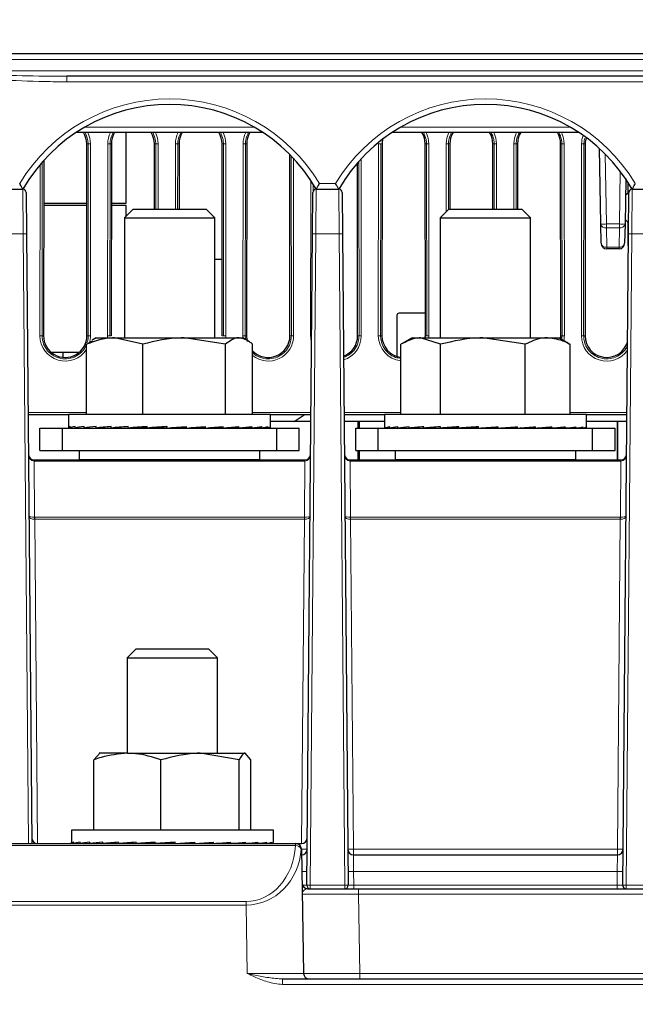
# Paper-space layout 'Blatt3' of a CAD drawing. Header units: millimetres. Extents: x 5 to 418, y 2 to 292.
# Tile 17 of 43: x 174 to 210, y 138 to 196. Entities that reach past the tile are written whole.
import ezdxf

# ---------------------------------------------------------------- set-up
doc = ezdxf.new("R2010")
doc.units = ezdxf.units.MM
doc.layers.add('SLD-0', color=7, linetype='Continuous')
doc.styles.add('SLDTEXTSTYLE1', font='TXT', dxfattribs={"width": 0.605})
doc.dimstyles.new('SLDDIMSTYLE6', dxfattribs={"dimtxt": 3.5, "dimasz": 3.302, "dimexe": 0, "dimexo": 0.0625, "dimgap": 0.875, "dimtad": 1, "dimlfac": 1.5, "dimrnd": 1e-09, "dimzin": 12, "dimdsep": 46, "dimtxsty": 'SLDTEXTSTYLE1', "dimsah": 1, "dimcen": 0.09, "dimadec": 0, "dimazin": 3, "dimtfac": 1, "dimtofl": 0, "dimtmove": 0, "dimatfit": 3, "dimfxl": 1, "dimfrac": 2, "dimtolj": 1, "dimtzin": 12, "dimarcsym": 0})

# ---------------------------------------------------------------- blocks, each defined once
blk = doc.blocks.new('_D_13')
at = {"layer": 'SLD-0', "color": 7}
for p, q in [((137.961, 136.665), (137.961, 269.457)), ((327.961, 136.665), (327.961, 269.457)), ((137.961, 268.457), (327.961, 268.457))]:
    blk.add_line(p, q, dxfattribs=at)
for points in [[(137.961, 268.457), (141.263, 267.949), (141.263, 268.965)], [(327.961, 268.457), (324.659, 268.965), (324.659, 267.949)]]:
    blk.add_solid(points, dxfattribs=at)
at = {"layer": 'SLD-0', "color": 7, "insert": (228.95, 272.969), "char_height": 3.5, "attachment_point": 1, "style": 'SLDTEXTSTYLE1'}
blk.add_mtext('285', dxfattribs=at)
blk = doc.blocks.new('_D_19')
at = {"layer": 'SLD-0', "color": 7}
for p, q in [((192.616, 253.931), (109.718, 253.931)), ((110.718, 133.998), (110.718, 253.931)), ((138.335, 133.998), (109.718, 133.998))]:
    blk.add_line(p, q, dxfattribs=at)
for points in [[(110.718, 253.931), (110.21, 250.629), (111.226, 250.629)], [(110.718, 133.998), (111.226, 137.3), (110.21, 137.3)]]:
    blk.add_solid(points, dxfattribs=at)
at = {"layer": 'SLD-0', "color": 7, "insert": (106.206, 187.949), "char_height": 3.5, "attachment_point": 1, "rotation": 90, "style": 'SLDTEXTSTYLE1'}
blk.add_mtext('179,9', dxfattribs=at)

psp = doc.layouts.new('Blatt3')

# ---------------------------------------------------------------- linework, layer by layer
at = {"color": 7, "linetype": 'Continuous', "lineweight": 25}
for p, q in [((169.8997, 193.9979), (296.0214, 193.9979)), ((289.5224, 192.6645), (176.3988, 192.6645)), ((187.9916, 189.3312), (176.9295, 189.3312)), ((179.8939, 185.165), (179.8939, 189.3312)), ((206.6583, 189.3312), (195.5962, 189.3312)), ((177.576, 177.3312), (177.5656, 188.6645)), ((179.0222, 188.6645), (179.0118, 177.3312)), ((181.5692, 184.815), (181.5656, 188.6645)), ((183.0222, 188.6645), (183.0187, 184.815)), ((185.576, 177.3312), (185.5656, 188.6645)), ((187.0222, 188.6645), (187.0118, 177.3312)), ((195.0222, 188.6645), (195.0118, 177.3312)), ((197.576, 177.3312), (197.5656, 188.6645)), ((199.0222, 188.6645), (199.0187, 184.8125)), ((201.5692, 184.8125), (201.5656, 188.6645)), ((203.0222, 188.6645), (203.0187, 184.8125)), ((205.576, 177.3312), (205.5656, 188.6645)), ((207.0222, 188.6645), (207.0118, 177.3312)), ((189.576, 177.3312), (189.5662, 188.0389)), ((207.9463, 183.9357), (207.8686, 188.3879)), ((175.0213, 187.686), (175.0118, 177.3312)), ((193.576, 177.3312), (193.5666, 187.5488)), ((209.4213, 186.5931), (209.3749, 183.9357)), ((209.5683, 185.777), (209.5677, 186.3701)), ((172.4651, 185.9979), (173.7893, 185.9979)), ((173.9893, 185.7996), (174.0107, 183.3545)), ((190.9105, 183.3545), (190.9318, 185.7996)), ((191.1318, 185.9979), (192.456, 185.9979)), ((192.656, 185.7996), (192.6773, 183.3545)), ((209.4051, 185.6648), (209.5985, 185.7977)), ((209.5771, 183.3545), (209.5985, 185.7996)), ((209.7985, 185.9979), (211.1227, 185.9979)), ((177.569, 185.0317), (175.0189, 185.0317)), ((175.019, 185.165), (177.5688, 185.165)), ((179.8939, 185.0317), (179.0189, 185.0317)), ((179.019, 185.165), (179.8939, 185.165)), ((179.8939, 184.4037), (179.8939, 185.0317)), ((180.3052, 184.815), (179.7939, 184.3037)), ((180.3052, 184.815), (184.6159, 184.815)), ((185.1272, 184.3037), (184.6159, 184.815)), ((198.9719, 184.8125), (198.4606, 184.3011)), ((198.9719, 184.8125), (203.2826, 184.8125)), ((203.7939, 184.3011), (203.2826, 184.8125)), ((179.7939, 184.3037), (179.7939, 177.215)), ((179.7939, 184.3037), (185.1272, 184.3037)), ((185.1272, 177.215), (185.1272, 184.3037)), ((198.4606, 184.3011), (198.4606, 177.2125)), ((198.4606, 184.3011), (203.7939, 184.3011)), ((203.7939, 177.2125), (203.7939, 184.3011)), ((207.9662, 182.7921), (207.9463, 183.9357)), ((209.3749, 183.9357), (209.3549, 182.7921)), ((209.5827, 183.9979), (209.3796, 184.2047)), ((209.5711, 182.665), (209.5699, 184.011)), ((174.0107, 183.3545), (174.325, 147.3312)), ((190.5746, 144.8663), (190.9105, 183.3545)), ((192.6773, 183.3545), (193.0132, 144.8663)), ((209.2413, 144.8663), (209.5771, 183.3545)), ((209.0216, 182.4645), (208.2995, 182.4645)), ((185.1272, 181.8645), (185.5718, 181.8645)), ((197.5748, 178.6645), (196.0272, 178.6645)), ((195.8939, 178.5312), (195.8939, 176.1119)), ((177.5571, 176.828), (177.899, 177.0345)), ((178.1272, 177.215), (177.8908, 177.0785)), ((178.1272, 177.215), (179.2146, 177.215)), ((180.872, 176.828), (179.2146, 177.215)), ((179.2146, 177.215), (183.3238, 177.215)), ((185.7755, 176.828), (183.3238, 177.215)), ((183.3238, 177.215), (186.5697, 177.215)), ((186.5697, 177.215), (186.7939, 177.215)), ((187.0303, 177.0785), (186.7939, 177.215)), ((196.7939, 177.2125), (196.2115, 176.8762)), ((196.7939, 177.2125), (197.2987, 177.2125)), ((198.4706, 176.8254), (197.2987, 177.2125)), ((197.2987, 177.2125), (200.9709, 177.2125)), ((203.4711, 176.8254), (200.9709, 177.2125)), ((200.9709, 177.2125), (204.7994, 177.2125)), ((204.7994, 177.2125), (205.4606, 177.2125)), ((206.043, 176.8762), (205.4606, 177.2125)), ((206.033, 176.8589), (206.1277, 176.8254)), ((175.4498, 176.365), (177.138, 176.365)), ((176.1606, 176.365), (176.1606, 176.0549)), ((177.5571, 172.6817), (177.5571, 176.828)), ((180.872, 172.6817), (180.872, 176.828)), ((185.7755, 172.6817), (185.7755, 176.828)), ((187.364, 172.6817), (187.364, 176.828)), ((196.1268, 172.6791), (196.1268, 176.8254)), ((198.4706, 172.6791), (198.4706, 176.8254)), ((203.4711, 172.6791), (203.4711, 176.8254)), ((206.1277, 172.6791), (206.1277, 176.8254)), ((176.4939, 172.6645), (174.104, 172.6645)), ((176.4939, 172.6817), (176.4939, 171.8933)), ((188.1186, 172.6817), (176.4939, 172.6817)), ((188.4272, 172.6817), (188.1186, 172.6817)), ((188.4272, 171.8933), (188.4272, 172.6817)), ((190.8172, 172.6645), (188.4272, 172.6645)), ((190.8137, 172.2645), (188.4272, 172.2645)), ((189.8272, 172.2645), (190.4156, 172.6645)), ((195.1606, 172.6645), (192.7706, 172.6645)), ((193.5939, 172.2645), (192.7741, 172.2645)), ((193.6606, 172.2645), (193.5939, 172.2645)), ((193.5939, 172.2645), (193.5939, 171.8791)), ((193.6606, 172.2645), (193.6606, 171.8791)), ((195.1606, 172.2645), (193.6606, 172.2645)), ((195.1606, 172.6791), (195.1606, 171.9072)), ((206.1835, 172.6791), (195.1606, 172.6791)), ((207.0939, 172.6791), (206.1835, 172.6791)), ((207.0939, 171.9072), (207.0939, 172.6791)), ((209.4838, 172.6645), (207.0939, 172.6645)), ((208.9272, 172.2645), (207.0939, 172.2645)), ((208.9272, 169.9979), (208.9272, 172.2645)), ((209.4804, 172.2645), (208.9272, 172.2645)), ((208.9272, 172.2645), (208.9272, 169.9979)), ((174.7939, 170.5483), (174.7939, 171.8817)), ((174.7939, 171.8817), (176.1272, 171.8817)), ((176.1272, 170.5483), (176.1272, 171.8817)), ((176.1272, 171.8817), (188.7939, 171.8817)), ((176.4963, 171.8817), (176.5777, 171.8822)), ((176.5777, 171.8817), (176.5777, 171.9617)), ((176.5777, 171.8817), (176.8852, 171.8838)), ((176.6441, 171.8817), (176.8852, 171.8833)), ((176.8852, 171.8817), (176.8852, 171.9617)), ((176.8852, 171.8817), (177.4069, 171.8854)), ((177.0155, 171.8817), (177.4069, 171.8846)), ((177.4069, 171.8817), (177.4069, 171.9617)), ((177.4069, 171.8817), (178.1228, 171.8873)), ((177.5961, 171.8817), (178.1228, 171.886)), ((178.1228, 171.8817), (178.1228, 171.9617)), ((178.1228, 171.8817), (179.0055, 171.8898)), ((178.2699, 171.883), (178.2699, 171.8817)), ((179.0055, 171.8817), (179.0055, 171.9617)), ((179.0055, 171.8817), (180.0209, 171.8934)), ((180.0209, 171.8817), (180.0209, 171.9617)), ((180.0209, 171.8817), (180.7471, 171.8936)), ((181.13, 171.8817), (181.13, 171.9617)), ((181.13, 171.8817), (181.5261, 171.8936)), ((182.2903, 171.8817), (182.2903, 171.9617)), ((183.1605, 171.8936), (183.1605, 171.9412)), ((183.4572, 171.8817), (183.1605, 171.8936)), ((183.4572, 171.8817), (183.4572, 171.9617)), ((183.9532, 171.8936), (183.9532, 171.9163)), ((184.5857, 171.8817), (183.9532, 171.8936)), ((184.5857, 171.8817), (184.5857, 171.9617)), ((185.6326, 171.8817), (184.7393, 171.8929)), ((185.6326, 171.8817), (185.6326, 171.9617)), ((186.5575, 171.8817), (185.7321, 171.8897)), ((186.5575, 171.8817), (186.5575, 171.9617)), ((187.3251, 171.8817), (186.6191, 171.8875)), ((186.6512, 171.8817), (186.6512, 171.8872)), ((186.7983, 171.8817), (186.6512, 171.883)), ((186.7983, 171.8817), (186.7983, 171.886)), ((187.3251, 171.8817), (187.3251, 171.9617)), ((187.5142, 171.8817), (187.337, 171.8831)), ((187.9057, 171.8817), (187.359, 171.8857)), ((187.5142, 171.8817), (187.5142, 171.8846)), ((187.9057, 171.8817), (187.9057, 171.9617)), ((188.036, 171.8817), (187.911, 171.8826)), ((188.277, 171.8817), (187.9203, 171.8841)), ((188.036, 171.8817), (188.036, 171.8833)), ((188.277, 171.8817), (188.277, 171.9617)), ((188.3434, 171.8817), (188.2784, 171.8821)), ((188.4248, 171.8817), (188.2802, 171.8826)), ((188.3434, 171.8817), (188.3434, 171.8822)), ((188.4248, 171.8817), (188.4248, 171.9617)), ((188.7939, 170.5483), (188.7939, 171.8817)), ((188.7939, 171.8817), (190.1272, 171.8817)), ((190.1272, 170.5483), (190.1272, 171.8817)), ((193.4606, 170.5458), (193.4606, 171.8791)), ((193.4606, 171.8791), (194.7939, 171.8791)), ((194.7939, 170.5458), (194.7939, 171.8791)), ((194.7939, 171.8791), (207.4606, 171.8791)), ((195.1747, 171.8791), (195.209, 171.8794)), ((195.209, 171.8791), (195.209, 171.9591)), ((195.209, 171.8791), (195.4708, 171.8809)), ((195.3691, 171.8791), (195.4708, 171.8798)), ((195.4708, 171.8791), (195.4708, 171.9591)), ((195.4708, 171.8791), (195.9499, 171.8825)), ((195.7848, 171.8791), (195.9499, 171.8804)), ((195.9499, 171.8791), (195.9499, 171.9591)), ((195.9499, 171.8791), (196.628, 171.8844)), ((196.4058, 171.8791), (196.628, 171.881)), ((196.628, 171.8791), (196.628, 171.9591)), ((196.628, 171.8791), (197.479, 171.8867)), ((196.9366, 171.8819), (196.9366, 171.8791)), ((197.479, 171.8791), (197.479, 171.9591)), ((197.479, 171.8791), (198.4702, 171.89)), ((198.4702, 171.8791), (198.4702, 171.9591)), ((198.4702, 171.8791), (199.2611, 171.891)), ((199.5635, 171.8791), (199.5635, 171.9591)), ((199.5635, 171.8791), (200.029, 171.891)), ((200.7169, 171.8791), (200.7169, 171.9591)), ((201.6602, 171.891), (201.6602, 171.9437)), ((201.8861, 171.8791), (201.6602, 171.891)), ((201.8861, 171.8791), (201.8861, 171.9591)), ((202.4609, 171.891), (202.4609, 171.919)), ((203.0261, 171.8791), (202.4609, 171.891)), ((203.0261, 171.8791), (203.0261, 171.9591)), ((203.2103, 171.891), (203.2103, 171.8925)), ((204.0931, 171.8791), (203.2103, 171.891)), ((204.0931, 171.8791), (204.0931, 171.9591)), ((205.0462, 171.8791), (204.2022, 171.8878)), ((205.0462, 171.8791), (205.0462, 171.9591)), ((205.8486, 171.8791), (205.1146, 171.8854)), ((205.3179, 171.8791), (205.3179, 171.8836)), ((205.6264, 171.8791), (205.3179, 171.8819)), ((205.6264, 171.8791), (205.6264, 171.881)), ((205.8486, 171.8791), (205.8486, 171.9591)), ((206.3045, 171.8791), (205.8781, 171.8824)), ((206.4697, 171.8791), (205.8875, 171.8835)), ((206.3045, 171.8791), (206.3045, 171.8804)), ((206.4697, 171.8791), (206.4697, 171.9591)), ((206.7837, 171.8791), (206.4835, 171.8813)), ((206.8854, 171.8791), (206.4876, 171.8819)), ((206.7837, 171.8791), (206.7837, 171.8798)), ((206.8854, 171.8791), (206.8854, 171.9591)), ((207.0455, 171.8791), (206.8894, 171.8802)), ((207.0798, 171.8791), (206.8902, 171.8804)), ((207.0455, 171.8791), (207.0455, 171.8794)), ((207.0798, 171.8791), (207.0798, 171.9591)), ((207.4606, 170.5458), (207.4606, 171.8791)), ((207.4606, 171.8791), (208.7939, 171.8791)), ((208.7939, 170.5458), (208.7939, 171.8791)), ((174.7939, 170.5483), (176.1272, 170.5483)), ((176.1272, 170.5483), (188.7939, 170.5483)), ((177.1272, 170.5483), (177.1272, 170.015)), ((187.7939, 170.015), (187.7939, 170.5483)), ((188.7939, 170.5483), (190.1272, 170.5483)), ((193.4606, 170.5458), (194.7939, 170.5458)), ((193.5939, 170.5458), (193.5939, 169.9979)), ((193.6606, 170.5458), (193.6606, 169.9979)), ((194.7939, 170.5458), (207.4606, 170.5458)), ((195.7939, 170.5458), (195.7939, 170.0125)), ((206.4606, 170.0125), (206.4606, 170.5458)), ((207.4606, 170.5458), (208.7939, 170.5458)), ((174.4577, 169.9979), (174.4593, 169.9979)), ((174.4593, 169.9979), (190.4618, 169.9979)), ((177.1272, 170.015), (177.1444, 169.9979)), ((177.1272, 170.015), (187.7939, 170.015)), ((187.7768, 169.9979), (187.7939, 170.015)), ((190.4618, 169.9264), (190.4618, 169.9979)), ((190.4618, 169.9979), (190.4635, 169.9979)), ((193.1243, 169.9979), (193.126, 169.9979)), ((193.126, 169.9979), (209.1285, 169.9979)), ((195.7939, 170.0125), (195.8085, 169.9979)), ((195.7939, 170.0125), (206.4606, 170.0125)), ((206.446, 169.9979), (206.4606, 170.0125)), ((209.1285, 169.9264), (209.1285, 169.9979)), ((209.1285, 169.9979), (209.1301, 169.9979)), ((180.4939, 158.8312), (179.9606, 158.2979)), ((180.4939, 158.8312), (180.6631, 158.8312)), ((180.6631, 158.8312), (184.7606, 158.8312)), ((185.2939, 158.2979), (184.7606, 158.8312)), ((179.9606, 158.2979), (179.9606, 152.6645)), ((179.9606, 158.2979), (180.172, 158.2979)), ((180.172, 158.2979), (185.2939, 158.2979)), ((185.2939, 152.6645), (185.2939, 158.2979)), ((177.9929, 152.2775), (178.3345, 152.6645)), ((179.9685, 152.6645), (178.294, 152.6645)), ((179.9685, 152.6645), (184.2613, 152.6645)), ((186.5784, 152.2775), (184.2613, 152.6645)), ((184.2613, 152.6645), (186.92, 152.6645)), ((187.2616, 152.2775), (186.92, 152.6645)), ((177.9929, 148.1312), (177.9929, 152.2775)), ((181.9441, 148.1312), (181.9441, 152.2775)), ((186.5784, 148.1312), (186.5784, 152.2775)), ((187.2616, 148.1312), (187.2616, 152.2775)), ((176.6606, 148.1312), (176.6606, 147.4004)), ((188.5939, 148.1312), (176.6606, 148.1312)), ((188.5939, 147.4004), (188.5939, 148.1312)), ((153.441, 147.3312), (189.9066, 147.3312)), ((176.6627, 147.3312), (176.6627, 147.4112)), ((176.6627, 147.3312), (176.8084, 147.3322)), ((176.7463, 147.3312), (176.8084, 147.3316)), ((176.8084, 147.3312), (176.8084, 147.4112)), ((176.8084, 147.3312), (177.1776, 147.3337)), ((177.0558, 147.3312), (177.1776, 147.3321)), ((177.1776, 147.3312), (177.1776, 147.4112)), ((177.1776, 147.3312), (177.7563, 147.3355)), ((177.5795, 147.3312), (177.7563, 147.3326)), ((177.7563, 147.3312), (177.7563, 147.4112)), ((177.7563, 147.3312), (178.5222, 147.3375)), ((178.2971, 147.3312), (178.4366, 147.3325)), ((178.4366, 147.3368), (178.4366, 147.3312)), ((178.5222, 147.3312), (178.5222, 147.4112)), ((178.5222, 147.3312), (179.4458, 147.3402)), ((179.4458, 147.3312), (179.4458, 147.4112)), ((179.4458, 147.3312), (180.3928, 147.3431)), ((180.4917, 147.3312), (180.4917, 147.4112)), ((180.4917, 147.3312), (181.1274, 147.3431)), ((181.6197, 147.3312), (181.6197, 147.4112)), ((181.6197, 147.3312), (181.9196, 147.3431)), ((182.739, 147.3993), (182.7864, 147.4112)), ((182.739, 147.3431), (182.739, 147.3993)), ((182.7864, 147.3312), (182.739, 147.3431)), ((182.7864, 147.3312), (182.7864, 147.4112)), ((183.5541, 147.3431), (183.5541, 147.3839)), ((183.947, 147.3312), (183.5541, 147.3431)), ((183.947, 147.3312), (183.947, 147.4112)), ((184.3336, 147.3431), (184.3336, 147.3585)), ((185.0568, 147.3312), (184.3336, 147.3431)), ((185.0568, 147.3312), (185.0568, 147.4112)), ((186.0733, 147.3312), (185.193, 147.3414)), ((186.0733, 147.3312), (186.0733, 147.4112)), ((186.9573, 147.3312), (186.1609, 147.3386)), ((186.8179, 147.3312), (186.8179, 147.3325)), ((186.9573, 147.3312), (186.9573, 147.4112)), ((187.4982, 147.3312), (186.9986, 147.3353)), ((187.675, 147.3312), (187.0102, 147.3365)), ((187.4982, 147.3312), (187.4982, 147.3326)), ((187.675, 147.3312), (187.675, 147.4112)), ((188.0769, 147.3312), (187.6967, 147.334)), ((188.1987, 147.3312), (187.7027, 147.3348)), ((188.0769, 147.3312), (188.0769, 147.3321)), ((188.1987, 147.3312), (188.1987, 147.4112)), ((188.4461, 147.3312), (188.2072, 147.3328)), ((188.5082, 147.3312), (188.2093, 147.3332)), ((188.4461, 147.3312), (188.4461, 147.3316)), ((188.5082, 147.3312), (188.5082, 147.4112)), ((188.5918, 147.3312), (188.5096, 147.3318)), ((188.5918, 147.3312), (188.5918, 147.3895)), ((189.9066, 147.3312), (189.9198, 147.3312)), ((189.9198, 147.3312), (190.2657, 147.3312)), ((190.2531, 147.0037), (190.3813, 139.6587)), ((193.328, 146.6645), (208.9265, 146.6645)), ((190.6215, 144.6645), (193.6324, 144.6645)), ((193.6324, 144.6645), (272.2887, 144.6645)), ((189.1401, 139.3312), (276.781, 139.3312))]:
    psp.add_line(p, q, dxfattribs=at)
at = {"color": 7, "linetype": 'Continuous', "lineweight": 18}
for p, q in [((296.0565, 193.6587), (169.8647, 193.6587)), ((169.8653, 192.9921), (296.0559, 192.9921)), ((176.3988, 192.6645), (176.3988, 192.337)), ((289.5224, 192.337), (176.3988, 192.337)), ((177.4586, 189.6587), (187.4625, 189.6587)), ((196.1253, 189.6587), (206.1292, 189.6587)), ((177.5656, 188.6645), (177.6464, 188.6645)), ((177.6567, 177.3312), (177.6464, 188.6645)), ((177.7795, 188.6669), (177.7899, 177.3335)), ((178.7979, 177.3335), (178.8083, 188.6669)), ((178.9415, 188.6645), (178.9311, 177.3312)), ((179.0222, 188.6645), (178.9415, 188.6645)), ((181.5656, 188.6645), (181.6464, 188.6645)), ((181.6499, 184.815), (181.6464, 188.6645)), ((181.7795, 188.6669), (181.783, 184.815)), ((182.8048, 184.815), (182.8083, 188.6669)), ((182.9415, 188.6645), (182.9379, 184.815)), ((183.0222, 188.6645), (182.9415, 188.6645)), ((185.5656, 188.6645), (185.6464, 188.6645)), ((185.6567, 177.3312), (185.6464, 188.6645)), ((185.7795, 188.6669), (185.7899, 177.3335)), ((186.7979, 177.3335), (186.8083, 188.6669)), ((186.9415, 188.6645), (186.9311, 177.3312)), ((187.0222, 188.6645), (186.9415, 188.6645)), ((194.7979, 177.3335), (194.8083, 188.6669)), ((194.9415, 188.6645), (194.9311, 177.3312)), ((195.0222, 188.6645), (194.9415, 188.6645)), ((197.5656, 188.6645), (197.6464, 188.6645)), ((197.6567, 177.3312), (197.6464, 188.6645)), ((197.7795, 188.6669), (197.7899, 177.3335)), ((198.8046, 184.6452), (198.8083, 188.6669)), ((198.9415, 188.6645), (198.9379, 184.7785)), ((199.0222, 188.6645), (198.9415, 188.6645)), ((201.5656, 188.6645), (201.6464, 188.6645)), ((201.6499, 184.8125), (201.6464, 188.6645)), ((201.7795, 188.6669), (201.783, 184.8125)), ((202.8048, 184.8125), (202.8083, 188.6669)), ((202.9415, 188.6645), (202.9379, 184.8125)), ((203.0222, 188.6645), (202.9415, 188.6645)), ((205.5656, 188.6645), (205.6464, 188.6645)), ((205.6567, 177.3312), (205.6464, 188.6645)), ((205.7795, 188.6669), (205.7899, 177.3335)), ((206.7979, 177.3335), (206.8083, 188.6669)), ((206.9415, 188.6645), (206.9311, 177.3312)), ((206.9803, 188.9814), (206.9415, 188.6645)), ((207.0222, 188.6645), (206.9415, 188.6645)), ((189.6567, 177.3312), (189.647, 187.9565)), ((208.2075, 188.0644), (208.2796, 183.9357)), ((174.7979, 177.3335), (174.8072, 187.4403)), ((174.9405, 187.5951), (174.9311, 177.3312)), ((189.7803, 187.8164), (189.7899, 177.3335)), ((193.6567, 177.3312), (193.6473, 187.6405)), ((193.7803, 187.7871), (193.7899, 177.3335)), ((209.0416, 183.9357), (209.0959, 187.0467)), ((190.7979, 177.3335), (190.8063, 186.5158)), ((190.9393, 186.3097), (190.9389, 185.8506)), ((191.3175, 186.3254), (192.2704, 186.3254)), ((173.8107, 183.3545), (173.7893, 185.9979)), ((191.1318, 185.9979), (191.1105, 183.3545)), ((192.4774, 183.3545), (192.456, 185.9979)), ((209.7985, 185.9979), (209.7771, 183.3545)), ((208.2796, 183.9357), (209.0416, 183.9357)), ((208.2796, 183.9357), (208.2796, 183.7018)), ((209.0416, 183.9357), (209.0416, 183.7018)), ((173.8107, 183.3545), (172.4438, 183.3545)), ((174.1251, 147.3312), (173.8107, 183.3545)), ((191.1105, 183.3545), (190.7746, 144.8663)), ((192.4774, 183.3545), (191.1105, 183.3545)), ((192.8132, 144.8663), (192.4774, 183.3545)), ((209.0416, 183.7018), (208.2796, 183.7018)), ((208.2796, 183.7018), (208.2995, 182.5581)), ((209.0216, 182.5581), (209.0416, 183.7018)), ((209.7771, 183.3545), (209.4412, 144.8663)), ((211.144, 183.3545), (209.7771, 183.3545)), ((208.2995, 182.5581), (209.0216, 182.5581)), ((208.2995, 182.5581), (208.2995, 182.4645)), ((209.0216, 182.5581), (209.0216, 182.4645)), ((175.0118, 177.3312), (174.9311, 177.3312)), ((177.576, 177.3312), (177.6567, 177.3312)), ((179.0118, 177.3312), (178.9311, 177.3312)), ((185.576, 177.3312), (185.6567, 177.3312)), ((186.9311, 177.3312), (186.9513, 177.1241)), ((187.0118, 177.3312), (186.9311, 177.3312)), ((189.576, 177.3312), (189.6567, 177.3312)), ((193.576, 177.3312), (193.6567, 177.3312)), ((195.0118, 177.3312), (194.9311, 177.3312)), ((197.576, 177.3312), (197.6567, 177.3312)), ((205.576, 177.3312), (205.6567, 177.3312)), ((205.63, 177.1147), (205.6567, 177.3312)), ((207.0118, 177.3312), (206.9311, 177.3312)), ((174.1028, 172.8002), (177.5571, 172.8002)), ((187.364, 172.8002), (190.8184, 172.8002)), ((192.7695, 172.8002), (196.1268, 172.8002)), ((206.1277, 172.8002), (209.485, 172.8002)), ((174.4593, 169.9264), (174.4593, 169.9979)), ((174.4593, 169.9264), (174.4882, 166.6139)), ((190.4618, 169.9264), (174.4593, 169.9264)), ((190.4329, 166.6139), (190.4618, 169.9264)), ((193.126, 169.9264), (193.126, 169.9979)), ((193.126, 169.9264), (193.1549, 166.6139)), ((209.1285, 169.9264), (193.126, 169.9264)), ((209.0996, 166.6139), (209.1285, 169.9264)), ((174.4912, 166.6139), (174.4912, 166.4871)), ((174.4912, 166.6139), (190.4299, 166.6139)), ((174.4912, 166.4871), (174.6584, 147.3312)), ((190.4299, 166.4871), (174.4912, 166.4871)), ((190.2628, 147.3312), (190.4299, 166.4871)), ((190.4299, 166.6139), (190.4299, 166.4871)), ((193.1579, 166.6139), (193.1579, 166.4871)), ((193.1579, 166.6139), (209.0966, 166.6139)), ((193.1579, 166.4871), (193.328, 146.995)), ((209.0966, 166.4871), (193.1579, 166.4871)), ((208.9265, 146.995), (209.0966, 166.4871)), ((209.0966, 166.6139), (209.0966, 166.4871)), ((189.9066, 147.2121), (153.441, 147.2121)), ((189.9066, 147.2121), (189.9066, 147.3312)), ((190.2532, 146.995), (190.2598, 146.995)), ((190.2598, 146.995), (190.2598, 146.6645)), ((193.328, 146.995), (193.328, 146.6645)), ((193.328, 146.995), (208.9265, 146.995)), ((193.328, 146.6645), (193.3395, 145.6733)), ((208.915, 145.6733), (208.9265, 146.6645)), ((208.9265, 146.995), (208.9265, 146.6645)), ((193.3395, 145.6733), (193.3465, 144.8663)), ((208.915, 145.6733), (193.3395, 145.6733)), ((208.9079, 144.8663), (208.915, 145.6733)), ((190.7746, 144.6645), (190.7746, 144.8663)), ((190.7746, 144.8663), (192.8132, 144.8663)), ((192.8132, 144.6645), (192.8132, 144.8663)), ((193.3465, 144.6645), (193.3465, 144.8663)), ((193.3465, 144.8663), (208.9079, 144.8663)), ((208.9079, 144.6645), (208.9079, 144.8663)), ((209.4412, 144.6645), (209.4412, 144.8663)), ((209.4412, 144.8663), (211.4799, 144.8663)), ((193.6324, 144.6645), (193.6324, 144.337)), ((193.6324, 144.337), (193.7141, 139.6587)), ((272.2887, 144.337), (193.6324, 144.337)), ((156.3696, 143.9037), (186.978, 143.9037)), ((186.978, 143.6952), (156.3696, 143.6952)), ((186.978, 143.6952), (186.978, 143.9037)), ((187.0485, 139.6587), (186.978, 143.6952)), ((193.7141, 139.6587), (193.7141, 139.3312)), ((193.7141, 139.6587), (272.207, 139.6587)), ((189.1401, 139.3312), (189.1401, 139.0037)), ((276.781, 139.0037), (189.1401, 139.0037))]:
    psp.add_line(p, q, dxfattribs=at)
for centre, radius, start, end in [((182.4606, 180.9809), 10.3444, 31.107725, 148.892275), ((201.1272, 180.9809), 10.3444, 31.107725, 148.892275), ((176.2939, 188.6655), 1.4856, 0.052413, 26.621953), ((180.2939, 188.6655), 1.4856, 153.378047, 179.947587), ((180.2939, 188.6655), 1.4856, 0.052413, 26.621953), ((184.2939, 188.6655), 1.4856, 153.378047, 179.947587), ((184.2939, 188.6655), 1.4856, 0.052413, 26.621953), ((188.2939, 188.6655), 1.4856, 153.378047, 179.947587), ((196.2939, 188.6655), 1.4856, 0.052413, 26.621953), ((200.2939, 188.6655), 1.4856, 153.378047, 179.947587), ((200.2939, 188.6655), 1.4856, 0.052413, 26.621953), ((204.2939, 188.6655), 1.4856, 153.378047, 179.947587), ((204.2939, 188.6655), 1.4856, 0.052413, 26.621953), ((208.2939, 188.6655), 1.4856, 160.205035, 179.947587), ((177.7505, 186.517), 2.15, 89.226508, 92.775931), ((178.8373, 186.517), 2.15, 87.224069, 90.773492), ((181.7505, 186.517), 2.15, 89.226508, 92.775931), ((182.8373, 186.517), 2.15, 87.224069, 90.773492), ((185.7505, 186.517), 2.15, 89.226508, 92.775931), ((186.8373, 186.517), 2.15, 87.224069, 90.773492), ((194.8373, 186.517), 2.15, 87.224069, 90.773492), ((197.7505, 186.517), 2.15, 89.226508, 92.775931), ((198.8373, 186.517), 2.15, 87.224069, 90.773492), ((201.7505, 186.517), 2.15, 89.226508, 92.775931), ((202.8373, 186.517), 2.15, 87.224069, 90.773492), ((205.7505, 186.517), 2.15, 89.226508, 92.775931), ((206.8373, 186.517), 2.15, 87.224069, 90.773492), ((208.1129, 188.7116), 4.7788, 268.001617, 271.998383), ((208.2372, 183.9958), 0.2971, 191.664583, 278.198144), ((209.2082, 188.7116), 4.7788, 268.001617, 271.998383), ((209.084, 183.9958), 0.2971, 261.801856, 348.335417), ((173.9107, 177.6245), 5.7308, 89.000202, 90.999798), ((191.0105, 177.6245), 5.7308, 89.000202, 90.999798), ((192.5773, 177.6245), 5.7308, 89.000202, 90.999798), ((209.6771, 177.6245), 5.7308, 89.000202, 90.999798), ((208.2572, 182.8521), 0.2971, 191.664583, 278.198144), ((209.064, 182.8521), 0.2971, 261.801856, 348.335417), ((174.827, 175.1837), 2.15, 87.224069, 90.773492), ((176.2939, 177.3322), 1.496, 179.947587, 327.611187), ((177.7608, 175.1837), 2.15, 89.226508, 92.775931), ((176.2939, 177.3322), 1.496, 342.603969, 0.052413), ((178.827, 175.1837), 2.15, 87.224069, 90.773492), ((180.2939, 177.3322), 1.496, 179.947587, 184.491584), ((185.7608, 175.1837), 2.15, 89.226508, 92.775931), ((184.2939, 177.3322), 1.496, 355.508416, 0.052413), ((186.827, 175.1837), 2.15, 87.224069, 90.773492), ((188.2939, 177.3322), 1.496, 179.947587, 184.692328), ((188.2939, 177.3322), 1.496, 231.566138, 0.052413), ((189.7608, 175.1837), 2.15, 89.226508, 92.775931), ((192.2939, 177.3322), 1.496, 179.947587, 195.785681), ((190.7934, 170.5031), 6.8304, 89.458431, 89.961561), ((192.2939, 177.3322), 1.496, 287.44394, 0.052413), ((193.7608, 175.1837), 2.15, 89.226508, 92.775931), ((194.827, 175.1837), 2.15, 87.224069, 90.773492), ((196.2939, 177.3322), 1.496, 179.947587, 263.586274), ((197.7608, 175.1837), 2.15, 89.226508, 92.775931), ((196.2939, 177.3322), 1.496, 355.410942, 0.052413), ((205.7608, 175.1837), 2.15, 89.226508, 92.775931), ((204.2939, 177.3322), 1.496, 348.702142, 0.052413), ((206.827, 175.1837), 2.15, 87.224069, 90.773492), ((208.2939, 177.3322), 1.496, 179.947587, 324.848903), ((193.3056, 169.9373), 2.8427, 178.78001, 180.21999), ((211.9722, 169.9373), 2.8427, 178.78001, 180.21999), ((146.0649, 166.3025), 28.425, 0.372198, 0.627802), ((218.8562, 166.3025), 28.425, 179.372198, 179.627802), ((164.7316, 166.3025), 28.425, 0.372198, 0.627802), ((237.5229, 166.3025), 28.425, 179.372198, 179.627802), ((189.9059, 146.9986), 0.3326, 0.960045, 89.876594), ((189.9374, 146.8925), 0.3211, 20.353291, 95.500295), ((190.4265, 156.5449), 9.5514, 269.000202, 270.999798), ((193.1613, 156.5449), 9.5514, 269.000202, 270.999798), ((209.0932, 156.5449), 9.5514, 269.000202, 270.999798), ((190.4221, 154.6737), 9.0018, 269.07218, 271.015647), ((193.1728, 155.2232), 9.5514, 269.000202, 270.999798), ((209.0816, 155.2232), 9.5514, 269.000202, 270.999798), ((190.6746, 139.1363), 5.7308, 89.000202, 90.999798), ((192.9132, 139.1363), 5.7308, 89.000202, 90.999798), ((209.3412, 139.1363), 5.7308, 89.000202, 90.999798)]:
    psp.add_arc(centre, radius, start, end, dxfattribs=at)
at = {"color": 7, "linetype": 'Continuous', "lineweight": 25}
for centre, radius, start, end in [((182.4606, 180.9868), 10.0111, 30.036721, 149.963279), ((201.1272, 180.9868), 10.0111, 30.036721, 149.963279), ((176.2939, 188.6634), 1.2717, 0.052413, 31.677515), ((180.2939, 188.6634), 1.2717, 148.322485, 179.947587), ((180.2939, 188.6634), 1.2717, 0.052413, 31.677515), ((184.2939, 188.6634), 1.2717, 148.322485, 179.947587), ((184.2939, 188.6634), 1.2717, 0.052413, 31.677515), ((188.2939, 188.6634), 1.2717, 148.322485, 179.947587), ((196.2939, 188.6634), 1.2717, 0.052413, 31.677515), ((200.2939, 188.6634), 1.2717, 148.322485, 179.947587), ((200.2939, 188.6634), 1.2717, 0.052413, 31.677515), ((204.2939, 188.6634), 1.2717, 148.322485, 179.947587), ((204.2939, 188.6634), 1.2717, 0.052413, 31.677515), ((196.2939, 188.6634), 1.2717, 167.200114, 179.947587), ((208.2939, 188.6634), 1.2717, 162.912835, 179.947587), ((173.7893, 185.7979), 0.2, 0.5, 90), ((174.1257, 185.905), 0.3333, 149.658266, 163.801457), ((191.1318, 185.7979), 0.2, 90, 179.5), ((190.7955, 185.905), 0.3333, 16.203091, 30.372521), ((192.456, 185.7979), 0.2, 0.5, 90), ((192.7923, 185.905), 0.3333, 149.658266, 163.801457), ((209.7985, 185.7979), 0.2, 90, 179.5), ((209.4621, 185.905), 0.3333, 16.203091, 30.372521), ((208.2995, 182.7979), 0.3333, 181, 270), ((209.0216, 182.7979), 0.3333, 270, 359), ((196.0272, 178.5312), 0.1333, 90, 180), ((176.2939, 177.33), 1.2821, 179.947587, 0.052413), ((188.2939, 177.33), 1.2821, 179.947587, 195.034113), ((188.2939, 177.33), 1.2821, 223.505705, 0.052413), ((192.2939, 177.33), 1.2821, 290.380938, 0.052413), ((196.2939, 177.33), 1.2821, 179.947587, 262.510669), ((196.2939, 177.33), 1.2821, 354.738993, 0.052413), ((204.2939, 177.33), 1.2821, 352.060012, 0.052413), ((208.2939, 177.33), 1.2821, 179.947587, 343.207787), ((174.4577, 170.3312), 0.3333, 180.5, 270), ((171.6156, 169.9373), 2.8427, 359.78001, 1.21999), ((190.4635, 170.3312), 0.3333, 270, 359.5), ((193.1243, 170.3312), 0.3333, 180.5, 270), ((190.2823, 169.9373), 2.8427, 359.78001, 1.21999), ((209.1301, 170.3312), 0.3333, 270, 359.5), ((174.6555, 147.6645), 0.3333, 180.5, 270), ((189.9198, 146.9979), 0.3333, 1, 90), ((190.2657, 147.6645), 0.3333, 270, 359.5), ((190.2598, 146.9979), 0.3333, 270, 359.5), ((193.328, 146.9979), 0.3333, 180.5, 270), ((208.9265, 146.9979), 0.3333, 270, 359.5), ((190.6215, 144.9979), 0.3333, 181, 270), ((190.7746, 144.8645), 0.2, 179.5, 270), ((192.8132, 144.8645), 0.2, 270, 0.5), ((209.4412, 144.8645), 0.2, 179.5, 270), ((190.7146, 139.6645), 0.3333, 181, 270)]:
    psp.add_arc(centre, radius, start, end, dxfattribs=at)
for centre, major_axis, ratio, start_param, end_param in [((182.4606, 171.9217), (5.9667, 0.0285), 0.068228, 2.9734526, 3.1698021), ((182.4606, 171.9217), (5.9667, 0.1077), 0.0659686, 2.7762381, 2.9725876), ((182.4606, 171.9217), (5.9667, 0.1827), 0.0611575, 2.579207, 2.7755565), ((182.4606, 171.9217), (5.9667, 0.2505), 0.0539918, 2.3824633, 2.5788128), ((182.4606, 171.9217), (5.9667, 0.3086), 0.0447609, 2.1860659, 2.3824154), ((182.4606, 171.9217), (5.9667, 0.3547), 0.0338298, 1.9900202, 2.1863697), ((182.4606, 171.9217), (5.9667, 0.3872), 0.0216224, 1.7942785, 1.9906281), ((182.4606, 171.9217), (4.1907, 0.2719), 0.0216224, 1.8924845, 1.9906281), ((182.4606, 171.9217), (5.9667, 0.4049), 0.0086036, 1.5987482, 1.7950978), ((182.4606, 171.9217), (4.1907, 0.2843), 0.0086036, 1.5987482, 1.7950978), ((182.4606, 171.9217), (5.9667, 0.4071), 0.0047371, 4.6835301, 4.8798796), ((182.4606, 171.9217), (5.9667, 0.3939), 0.0179006, 4.8790212, 5.0753707), ((182.4606, 171.9217), (5.9667, 0.3656), 0.0303932, 5.0746901, 5.2710397), ((182.4606, 171.9217), (5.9667, 0.3233), 0.041741, 5.2706403, 5.4669899), ((182.4606, 171.9217), (5.9667, 0.2685), 0.0515067, 5.4669337, 5.6632832), ((182.4606, 171.9217), (5.9667, 0.2033), 0.0593062, 5.6635805, 5.85993), ((182.4606, 171.9217), (5.9667, 0.1301), 0.0648264, 5.860537, 6.0568865), ((182.4606, 171.9217), (5.9667, 0.0518), 0.0678419, 6.057711, 6.2540605), ((182.4606, 171.9217), (5.9667, -0.0285), 0.068228, 6.2549758, 6.2835115), ((201.1272, 171.9191), (5.9667, 0.012), 0.0683655, 3.0139252, 3.1414548), ((201.1272, 171.9191), (5.9667, 0.0917), 0.0666449, 2.8166889, 3.0130384), ((201.1272, 171.9191), (5.9667, 0.1678), 0.0623444, 2.6196105, 2.81596), ((201.1272, 171.9191), (5.9667, 0.2373), 0.0556411, 2.4228014, 2.6191509), ((201.1272, 171.9191), (5.9667, 0.2976), 0.0468063, 2.2263307, 2.4226802), ((201.1272, 171.9191), (5.9667, 0.3463), 0.0361912, 2.030215, 2.2265646), ((201.1272, 171.9191), (5.9667, 0.3817), 0.0242088, 1.8344173, 2.0307668), ((201.1272, 171.9191), (4.1907, 0.2681), 0.0242088, 1.9516379, 2.0307668), ((201.1272, 171.9191), (5.9667, 0.4025), 0.0113172, 1.6388529, 1.8352025), ((201.1272, 171.9191), (4.1907, 0.2827), 0.0113172, 1.6680985, 1.8352025), ((201.1272, 171.9191), (5.9667, 0.4079), 0.0019981, 4.6434324, 4.8397819), ((201.1272, 171.9191), (5.9667, 0.3978), 0.0152386, 4.8389025, 5.035252), ((201.1272, 171.9191), (5.9667, 0.3726), 0.0279084, 5.0345254, 5.230875), ((201.1272, 171.9191), (5.9667, 0.333), 0.0395282, 5.2304113, 5.4267609), ((201.1272, 171.9191), (5.9667, 0.2807), 0.0496518, 5.4266316, 5.6229812), ((201.1272, 171.9191), (5.9667, 0.2174), 0.0578828, 5.6232077, 5.8195573), ((201.1272, 171.9191), (5.9667, 0.1456), 0.0638921, 5.8201068, 6.0164563), ((201.1272, 171.9191), (5.9667, 0.0681), 0.0674351, 6.0172456, 6.2135952), ((201.1272, 171.9191), (5.9667, -0.012), 0.0683655, 6.2145032, 6.2833232), ((182.6272, 147.3712), (5.9667, -0.0293), 0.0682189, 3.1152518, 3.1419275), ((182.6272, 147.3712), (5.9667, 0.0511), 0.067858, 2.9179868, 3.1143363), ((182.6272, 147.3712), (5.9667, 0.1294), 0.064867, 2.7208113, 2.9171608), ((182.6272, 147.3712), (5.9667, 0.2026), 0.0593696, 2.5238522, 2.7202017), ((182.6272, 147.3712), (5.9667, 0.2679), 0.0515904, 2.3272022, 2.5235517), ((182.6272, 147.3712), (5.9667, 0.3228), 0.0418416, 2.1309054, 2.327255), ((182.6272, 147.3712), (5.9667, 0.3652), 0.0305068, 1.9349522, 2.1313018), ((182.6272, 147.3712), (5.9667, 0.3937), 0.0180229, 1.739281, 1.9356306), ((182.6272, 147.3712), (4.1907, 0.2765), 0.0180229, 1.8124098, 1.9356306), ((182.6272, 147.3712), (5.9667, 0.4071), 0.0048634, 1.5437888, 1.7401384), ((182.6272, 147.3712), (4.1907, 0.2859), 0.0048634, 1.5437888, 1.7401384), ((182.6272, 147.3712), (5.9667, 0.4049), 0.008478, 4.7384893, 4.9348389), ((182.6272, 147.3712), (5.9667, 0.3874), 0.0215022, 4.9340182, 5.1303677), ((182.6272, 147.3712), (5.9667, 0.3551), 0.0337195, 5.1297573, 5.3261068), ((182.6272, 147.3712), (5.9667, 0.3091), 0.0446647, 5.3257998, 5.5221493), ((182.6272, 147.3712), (5.9667, 0.2511), 0.0539136, 5.5221938, 5.7185434), ((182.6272, 147.3712), (5.9667, 0.1834), 0.0611003, 5.7189344, 5.915284), ((182.6272, 147.3712), (5.9667, 0.1085), 0.0659348, 5.9159632, 6.1123128), ((182.6272, 147.3712), (5.9667, 0.0293), 0.0682189, 6.1131766, 6.2828504)]:
    psp.add_ellipse(centre, major_axis=major_axis, ratio=ratio, start_param=start_param, end_param=end_param, dxfattribs=at)
at = {"color": 7, "linetype": 'Continuous', "lineweight": 18}
for centre, major_axis, ratio, start_param, end_param in [((174.4577, 170.3312), (-0.0035, 0.4048), 0.8234953, 1.5707963, 3.132866), ((174.4623, 169.7979), (0.3334, -0.0026), 0.3855756, 1.5827298, 1.5858471), ((190.4588, 169.7979), (0.3334, 0.0026), 0.3855756, 1.5557455, 1.5588629), ((190.4635, 170.3312), (0.0035, 0.4048), 0.8234953, 3.1503193, 4.712389), ((193.1243, 170.3312), (-0.0035, 0.4048), 0.8234953, 1.5707963, 3.132866), ((193.129, 169.7979), (0.3334, -0.0026), 0.3855756, 1.5827298, 1.5858471), ((209.1255, 169.7979), (0.3334, 0.0026), 0.3855756, 1.5557455, 1.5588629), ((209.1301, 170.3312), (0.0035, 0.4048), 0.8234953, 3.1503193, 4.712389), ((174.4895, 166.6815), (0.3333, 0.0029), 0.5831464, 3.1415927, 4.7067796), ((174.4895, 166.6815), (0.3333, 0.0029), 0.2027182, 3.1415927, 4.7067796), ((174.4968, 165.9716), (-0.0182, 0.6421), 0.8301663, 6.2596996, 6.2652328), ((174.4968, 165.8431), (-0.0089, 0.644), 0.5174996, 6.2732883, 6.2788215), ((190.4243, 165.9716), (0.0182, 0.6421), 0.8301663, 0.0179526, 0.0234857), ((190.4243, 165.8431), (0.0089, 0.644), 0.5174996, 0.0043638, 0.009897), ((190.4316, 166.6815), (0.3333, -0.0029), 0.5831464, 4.7179983, 6.2831853), ((190.4316, 166.6815), (0.3333, -0.0029), 0.2027182, 4.7179983, 6.2831853), ((193.1562, 166.6815), (0.3333, 0.0029), 0.5831464, 3.1415927, 4.7067796), ((193.1562, 166.6815), (0.3333, 0.0029), 0.2027182, 3.1415927, 4.7067796), ((193.1635, 165.9716), (-0.0182, 0.6421), 0.8301663, 6.2596996, 6.2652328), ((193.1635, 165.8431), (-0.0089, 0.644), 0.5174996, 6.2732883, 6.2788215), ((209.091, 165.9716), (0.0182, 0.6421), 0.8301663, 0.0179526, 0.0234857), ((209.091, 165.8431), (0.0089, 0.644), 0.5174996, 0.0043638, 0.009897), ((209.0983, 166.6815), (0.3333, -0.0029), 0.5831464, 4.7179983, 6.2831853), ((209.0983, 166.6815), (0.3333, -0.0029), 0.2027182, 4.7179983, 6.2831853), ((186.9133, 147.5554), (-0.1984, 3.6481), 0.8208541, 3.0969794, 4.5736258), ((186.9133, 147.3412), (-0.3577, 3.6313), 0.9129296, 3.0535026, 4.530149), ((186.9193, 146.9979), (3.3337, 0.0058), 0.0017445, 0.0000274, 0.0938727), ((190.2412, 144.8645), (0.3334, 0.0017), 0.0052347, 6.2831122, 7.6306032), ((193.3466, 144.8645), (0.3334, -0.0017), 0.0052347, 1.5709456, 3.1416657), ((208.9079, 144.8645), (0.3334, 0.0017), 0.0052347, 6.2831122, 7.8538324), ((193.6336, 144.3312), (3.3339, -0.0058), 0.0017443, 1.5711344, 3.1416261), ((187.0473, 139.6645), (3.3339, -0.0058), 0.0017443, 4.7127271, 6.2832188), ((193.715, 139.6645), (3.3337, 0.0058), 0.0017445, 3.1416201, 4.7121118)]:
    psp.add_ellipse(centre, major_axis=major_axis, ratio=ratio, start_param=start_param, end_param=end_param, dxfattribs=at)
for points, knots in [([(176.3988, 192.337), (175.9543, 192.3395), (174.6207, 192.3468), (172.8429, 192.416), (171.2925, 192.5594), (170.5236, 192.6831), (170.1455, 192.7795), (169.964, 192.8516), (169.8822, 192.9036), (169.8461, 192.942), (169.8318, 192.9694), (169.8306, 192.9869), (169.8302, 192.9921)], [0, 0, 0, 0, 0.19974404, 0.59933474, 0.79914259, 0.89906985, 0.94906125, 0.97408848, 0.98663222, 0.99213323, 0.99769819, 1, 1, 1, 1]), ([(169.8653, 192.9921), (169.8653, 192.9916), (169.8654, 192.989), (169.8671, 192.9826), (169.8733, 192.9746), (169.8865, 192.9639), (169.9199, 192.9466), (170.0018, 192.9211), (170.1822, 192.8852), (170.5576, 192.8373), (171.3218, 192.7755), (172.8633, 192.704), (174.6299, 192.6694), (175.9564, 192.6658), (176.3988, 192.6645)], [0, 0, 0, 0, 0.0002114, 0.0011924, 0.0029517, 0.0046988, 0.0089554, 0.0199955, 0.0437568, 0.0929217, 0.1927955, 0.3940138, 0.7978883, 1, 1, 1, 1]), ([(177.6464, 188.6645), (177.6419, 188.7545), (177.6302, 188.9883), (177.5281, 189.2006), (177.4652, 189.3312)], [0, 0, 0, 0, 0.3845587, 1, 1, 1, 1]), ([(179.1308, 189.3312), (179.0717, 189.2196), (178.9609, 189.0105), (178.9477, 188.7746), (178.9415, 188.6645)], [0, 0, 0, 0, 0.5333107, 1, 1, 1, 1]), ([(181.6464, 188.6645), (181.6419, 188.7545), (181.6302, 188.9883), (181.5281, 189.2006), (181.4652, 189.3312)], [0, 0, 0, 0, 0.3845587, 1, 1, 1, 1]), ([(183.1308, 189.3312), (183.0717, 189.2196), (182.9609, 189.0105), (182.9477, 188.7746), (182.9415, 188.6645)], [0, 0, 0, 0, 0.5333107, 1, 1, 1, 1]), ([(185.6464, 188.6645), (185.6419, 188.7545), (185.6302, 188.9883), (185.5281, 189.2006), (185.4652, 189.3312)], [0, 0, 0, 0, 0.3845587, 1, 1, 1, 1]), ([(187.1308, 189.3312), (187.0717, 189.2196), (186.9609, 189.0105), (186.9477, 188.7746), (186.9415, 188.6645)], [0, 0, 0, 0, 0.5333107, 1, 1, 1, 1]), ([(197.6464, 188.6645), (197.6419, 188.7545), (197.6302, 188.9883), (197.5281, 189.2006), (197.4652, 189.3312)], [0, 0, 0, 0, 0.3845587, 1, 1, 1, 1]), ([(199.1308, 189.3312), (199.0717, 189.2196), (198.9609, 189.0105), (198.9477, 188.7746), (198.9415, 188.6645)], [0, 0, 0, 0, 0.5333107, 1, 1, 1, 1]), ([(201.6464, 188.6645), (201.6419, 188.7545), (201.6302, 188.9883), (201.5281, 189.2006), (201.4652, 189.3312)], [0, 0, 0, 0, 0.3845587, 1, 1, 1, 1]), ([(203.1308, 189.3312), (203.0717, 189.2196), (202.9609, 189.0105), (202.9477, 188.7746), (202.9415, 188.6645)], [0, 0, 0, 0, 0.5333107, 1, 1, 1, 1]), ([(205.6464, 188.6645), (205.6419, 188.7545), (205.6302, 188.9883), (205.5281, 189.2006), (205.4652, 189.3312)], [0, 0, 0, 0, 0.3845587, 1, 1, 1, 1]), ([(174.9311, 177.3312), (174.9363, 177.2418), (174.9503, 176.9997), (175.0993, 176.6236), (175.3987, 176.2676), (175.8014, 176.0312), (176.2584, 175.9415), (176.7217, 176.0074), (177.1286, 176.2259), (177.4072, 176.4933), (177.487, 176.6985), (177.5113, 176.7608)], [0, 0, 0, 0, 0.0729977, 0.1976936, 0.3223868, 0.4470605, 0.5717121, 0.6963484, 0.8209832, 0.9456307, 1, 1, 1, 1]), ([(177.5804, 176.9176), (177.5929, 176.9438), (177.654, 177.0718), (177.6555, 177.2163), (177.6567, 177.3312)], [0, 0, 0, 0, 0.20468, 1, 1, 1, 1]), ([(187.364, 176.3489), (187.3809, 176.328), (187.4939, 176.1882), (187.8076, 176.0372), (188.2571, 175.9398), (188.7206, 176.0084), (189.134, 176.2235), (189.451, 176.5638), (189.6294, 176.9533), (189.6486, 177.2187), (189.6567, 177.3312)], [0, 0, 0, 0, 0.025424, 0.1701247, 0.3147996, 0.4594569, 0.6041124, 0.7487827, 0.8934779, 1, 1, 1, 1]), ([(192.7411, 176.0479), (192.8722, 176.1052), (193.1444, 176.2242), (193.4502, 176.5659), (193.6296, 176.9529), (193.6486, 177.2186), (193.6567, 177.3312)], [0, 0, 0, 0, 0.2534145, 0.5262413, 0.7991151, 1, 1, 1, 1]), ([(194.9311, 177.3312), (194.9363, 177.2418), (194.9503, 176.9998), (195.0991, 176.6226), (195.3992, 176.2711), (195.7599, 176.0432), (196.0195, 176.0081), (196.1268, 175.9935)], [0, 0, 0, 0, 0.1364744, 0.3696023, 0.6027252, 0.8358116, 1, 1, 1, 1]), ([(206.9311, 177.3312), (206.9363, 177.2418), (206.9503, 176.9997), (207.0993, 176.6236), (207.3987, 176.2676), (207.8014, 176.0312), (208.2584, 175.9415), (208.7216, 176.0074), (209.129, 176.2257), (209.4113, 176.499), (209.4931, 176.7111), (209.5198, 176.78)], [0, 0, 0, 0, 0.0725823, 0.1965688, 0.3205525, 0.4445168, 0.5684591, 0.6923863, 0.816312, 0.9402503, 1, 1, 1, 1]), ([(190.6215, 144.6645), (190.5498, 144.6447), (190.4085, 144.6055), (190.3163, 144.4616), (190.2997, 144.374), (190.2996, 144.3409), (190.2996, 144.3377), (190.2996, 144.337)], [0, 0, 0, 0, 0.3948771, 0.7777329, 0.9782923, 0.995594, 1, 1, 1, 1]), ([(189.1401, 139.0037), (188.8356, 139.0411), (188.257, 139.1123), (187.5814, 139.4107), (187.1918, 139.5912), (187.0512, 139.6575), (187.0485, 139.6587)], [0, 0, 0, 0, 0.4148818, 0.7884813, 0.9959439, 1, 1, 1, 1]), ([(189.1401, 139.3312), (188.8665, 139.3511), (188.3276, 139.3902), (187.644, 139.5342), (187.2226, 139.6218), (187.0668, 139.6548), (187.0515, 139.6581), (187.0485, 139.6587)], [0, 0, 0, 0, 0.3948771, 0.7777329, 0.9782923, 0.995594, 1, 1, 1, 1])]:
    psp.add_open_spline(points, degree=3, knots=knots, dxfattribs=at)
at = {"color": 7, "linetype": 'Continuous', "lineweight": 25}
for points, knots in [([(173.7939, 185.9979), (173.7918, 186.0009), (173.7876, 186.007), (173.7598, 186.0537), (173.7187, 186.124), (173.6654, 186.2166), (173.6248, 186.2881), (173.6042, 186.3245), (173.6037, 186.3254)], [0, 0, 0, 0, 0.1825341, 0.3646691, 0.5570649, 0.7743398, 0.994203, 1, 1, 1, 1]), ([(191.1273, 185.9979), (191.1294, 186.0009), (191.1336, 186.007), (191.1613, 186.0537), (191.2024, 186.124), (191.2558, 186.2166), (191.2964, 186.2881), (191.3169, 186.3245), (191.3175, 186.3254)], [0, 0, 0, 0, 0.18253411, 0.36466911, 0.5570649, 0.77433984, 0.99420301, 1, 1, 1, 1]), ([(192.4606, 185.9979), (192.4585, 186.0009), (192.4542, 186.007), (192.4265, 186.0537), (192.3854, 186.124), (192.3321, 186.2166), (192.2914, 186.2881), (192.2709, 186.3245), (192.2704, 186.3254)], [0, 0, 0, 0, 0.1825341, 0.3646691, 0.5570649, 0.7743398, 0.994203, 1, 1, 1, 1]), ([(209.7939, 185.9979), (209.796, 186.0009), (209.8002, 186.007), (209.828, 186.0537), (209.8691, 186.124), (209.9224, 186.2166), (209.963, 186.2881), (209.9836, 186.3245), (209.9841, 186.3254)], [0, 0, 0, 0, 0.1825341, 0.3646691, 0.5570649, 0.7743398, 0.994203, 1, 1, 1, 1]), ([(179.2146, 177.215), (179.1753, 177.2146), (178.6156, 177.2091), (178.0671, 177.0116), (177.5571, 176.828)], [0, 0, 0, 0, 0.0702148, 1, 1, 1, 1]), ([(183.3238, 177.215), (183.2656, 177.2146), (182.4377, 177.2091), (181.6264, 177.0116), (180.872, 176.828)], [0, 0, 0, 0, 0.07021477, 1, 1, 1, 1]), ([(186.5697, 177.215), (186.5045, 177.2103), (186.2357, 177.191), (185.9738, 176.9844), (185.7755, 176.828)], [0, 0, 0, 0, 0.24263, 1, 1, 1, 1]), ([(187.364, 176.828), (187.3059, 176.8792), (187.0472, 177.1071), (186.7782, 177.1679), (186.5697, 177.215)], [0, 0, 0, 0, 0.22470115, 1, 1, 1, 1]), ([(197.2987, 177.2125), (197.2709, 177.2121), (196.8752, 177.2066), (196.4874, 177.0091), (196.1268, 176.8254)], [0, 0, 0, 0, 0.0702148, 1, 1, 1, 1]), ([(200.9709, 177.2125), (200.9116, 177.2121), (200.0673, 177.2066), (199.2399, 177.0091), (198.4706, 176.8254)], [0, 0, 0, 0, 0.0702148, 1, 1, 1, 1]), ([(204.7994, 177.2125), (204.6903, 177.2078), (204.2408, 177.1885), (203.8028, 176.9819), (203.4711, 176.8254)], [0, 0, 0, 0, 0.24263, 1, 1, 1, 1]), ([(206.1277, 176.8254), (206.0305, 176.8766), (205.5978, 177.1045), (205.1481, 177.1653), (204.7994, 177.2125)], [0, 0, 0, 0, 0.2247011, 1, 1, 1, 1]), ([(179.9685, 152.6645), (179.4499, 152.6174), (178.781, 152.5566), (178.1375, 152.3287), (177.9929, 152.2775)], [0, 0, 0, 0, 0.77529885, 1, 1, 1, 1]), ([(181.9441, 152.2775), (181.4507, 152.434), (180.7993, 152.6406), (180.1307, 152.6599), (179.9685, 152.6645)], [0, 0, 0, 0, 0.75737, 1, 1, 1, 1]), ([(184.2613, 152.6645), (184.2063, 152.6642), (183.4239, 152.6586), (182.6571, 152.4611), (181.9441, 152.2775)], [0, 0, 0, 0, 0.07021477, 1, 1, 1, 1]), ([(186.92, 152.6645), (186.9119, 152.6642), (186.7966, 152.6586), (186.6835, 152.4611), (186.5784, 152.2775)], [0, 0, 0, 0, 0.0702148, 1, 1, 1, 1])]:
    psp.add_open_spline(points, degree=3, knots=knots, dxfattribs=at)

# ---------------------------------------------------------------- dimensions: what is measured, and where the dimension line sits
at = {"layer": 'SLD-0', "color": 7}
dim = psp.add_linear_dim(base=(327.9606, 268.4573), p1=(137.9606, 136.6645), p2=(327.9606, 136.6645), dimstyle='SLDDIMSTYLE6', dxfattribs=at)
dim.commit()
dim.dimension.update_dxf_attribs({"geometry": '_D_13', "text_midpoint": (232.9606, 268.4573), "dimtype": 160})
dim = psp.add_linear_dim(base=(110.7177, 253.9312), p1=(138.3347, 133.9979), p2=(192.6157, 253.9312), angle=90, dimstyle='SLDDIMSTYLE6', dxfattribs=at)
dim.commit()
dim.dimension.update_dxf_attribs({"geometry": '_D_19', "text_midpoint": (110.7177, 193.9645), "dimtype": 160})

doc.saveas('drawing.dxf')
